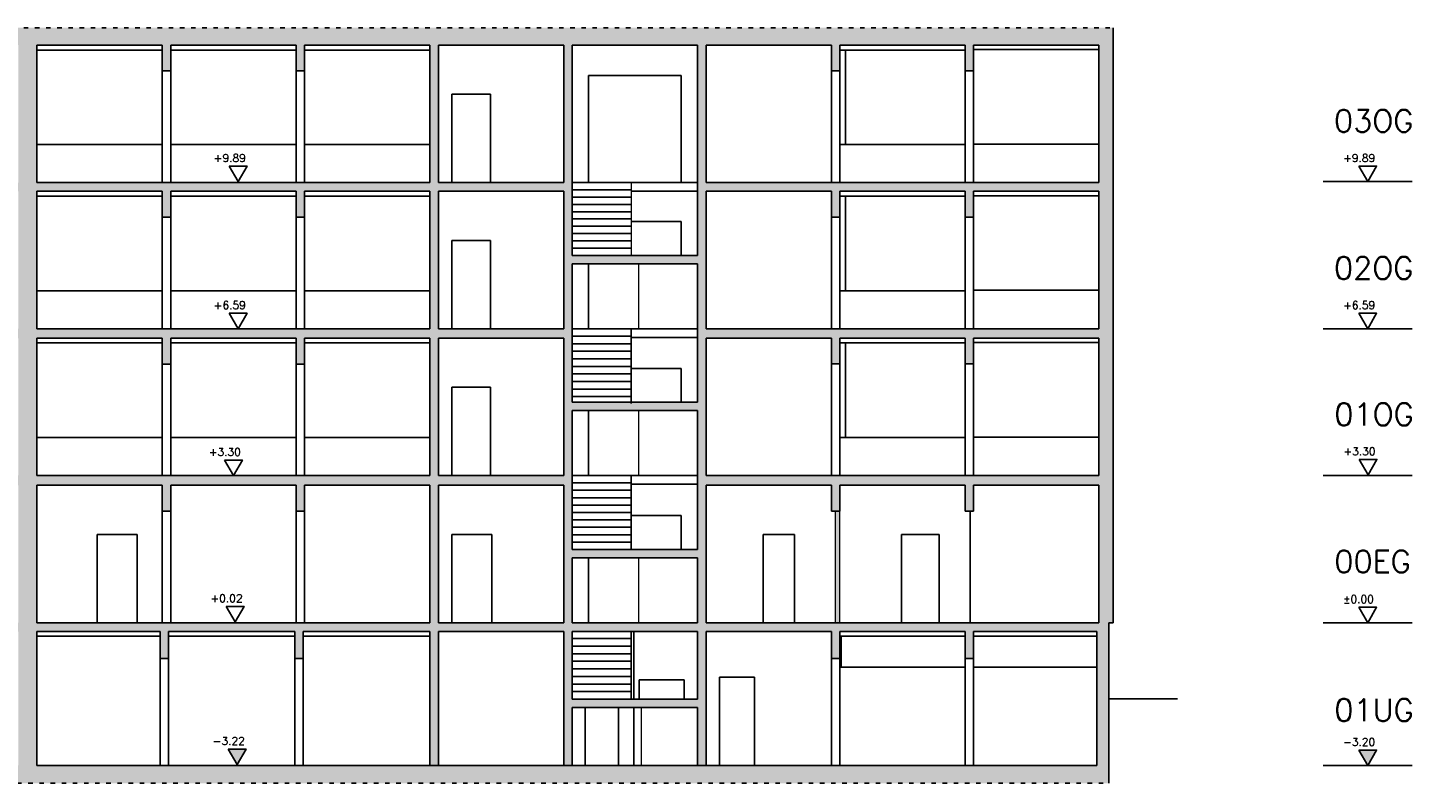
# Model space of a CAD drawing. Header units: metres. Extents: x -12.1 to 77.7, y -3.6 to 13.8.
# Tile 3 of 3: x 46.7 to 77.7, y -3.6 to 13.3. Entities that reach past the tile are written whole.
import ezdxf

# ---------------------------------------------------------------- set-up
doc = ezdxf.new("R2010")
doc.units = ezdxf.units.M
doc.linetypes.add('LINIE_9', pattern=[0.2, 0.05, -0.15])
doc.layers.get('0').update_dxf_attribs({"linetype": 'CONTINUOUS'})
for name, color, linetype in [('A_ANSICHT', 7, 'CONTINUOUS'), ('A_BEMASZUNG', 9, 'CONTINUOUS'), ('A_FENSTER', 4, 'CONTINUOUS'), ('A_GELAENDE', 3, 'CONTINUOUS'), ('A_SCHRAFFUR', 8, 'CONTINUOUS'), ('A_TREPPE', 6, 'CONTINUOUS'), ('A_TUER', 6, 'CONTINUOUS'), ('A_WAND', 5, 'CONTINUOUS'), ('A_WAND_TB', 3, 'CONTINUOUS')]:
    doc.layers.add(name, color=color, linetype=linetype)
doc.styles.add('Romans', font='romans.shx')

# ---------------------------------------------------------------- blocks, each defined once
blk = doc.blocks.new('Kote0.00')
at = {"flags": 128}
blk.add_lwpolyline([(-0.2, 0.346), (0.2, 0.346), (0, 0)], close=True, dxfattribs=at)
at = {"style": 'Romans'}
blk.add_attdef('HÖHENKOTE', (-0.551, 0.44), '', height=0.2, dxfattribs=at)
blk = doc.blocks.new('Kote_o_roh')
blk.add_hatch(color=256).paths.add_polyline_path([(0.2, 0.346), (-0.2, 0.346), (0, 0)])
at = {"flags": 128}
blk.add_lwpolyline([(-0.2, 0.346), (0.2, 0.346), (0, 0)], close=True, dxfattribs=at)
at = {"style": 'Romans'}
blk.add_attdef('HÖHENKOTE', (-0.551, 0.44), '', height=0.2, dxfattribs=at)

msp = doc.modelspace()

# ---------------------------------------------------------------- hatches: boundary and pattern name
at = {"layer": 'A_SCHRAFFUR'}
h = msp.add_hatch(color=253, dxfattribs=at)
h.dxf.hatch_style = 1
h.paths.add_polyline_path([(-10.658, 13.337), (-10.658, 0), (-10.558, 0), (-10.558, -3.6), (70.917, -3.6), (70.917, 0), (71.017, 0), (71.017, 13.337)])
h.paths.add_polyline_path([(46.887, 9.67), (49.697, 9.67), (49.697, 9.09), (49.887, 9.09), (49.887, 9.67), (52.697, 9.67), (52.697, 9.09), (52.887, 9.09), (52.887, 9.67), (55.697, 9.67), (55.697, 6.59), (46.887, 6.59)], flags=16)
h.paths.add_polyline_path([(46.472, 6.59), (34.662, 6.59), (34.662, 9.67), (37.472, 9.67), (37.472, 9.09), (37.472, 8.574), (37.662, 8.574), (37.662, 9.67), (40.472, 9.67), (40.472, 9.09), (40.662, 9.09), (40.662, 9.67), (43.472, 9.67), (43.472, 9.09), (43.662, 9.09), (43.662, 9.67), (46.472, 9.67)], flags=16)
h.paths.add_polyline_path([(46.887, 6.375), (49.697, 6.375), (49.697, 5.796), (49.887, 5.796), (49.887, 6.375), (52.697, 6.375), (52.697, 5.796), (52.887, 5.796), (52.887, 6.375), (55.697, 6.375), (55.697, 3.3), (46.887, 3.3)], flags=16)
h.paths.add_polyline_path([(46.472, 6.375), (46.472, 3.3), (37.662, 3.3), (37.662, 6.376), (40.472, 6.376), (40.472, 5.796), (40.662, 5.796), (40.662, 6.376), (43.472, 6.376), (43.472, 5.796), (43.662, 5.796), (43.662, 6.376)], flags=16)
h.paths.add_polyline_path([(46.887, 9.867), (46.887, 12.946), (49.697, 12.946), (49.697, 12.367), (49.887, 12.367), (49.887, 12.946), (52.697, 12.946), (52.697, 12.367), (52.887, 12.367), (52.887, 12.946), (55.697, 12.946), (55.697, 9.867)], flags=16)
h.paths.add_polyline_path([(46.472, 9.867), (34.662, 9.867), (34.662, 12.947), (34.472, 12.947), (34.472, 9.867), (34.472, 8.23), (31.662, 8.23), (31.662, 12.947), (31.472, 12.947), (31.472, 9.867), (22.662, 9.867), (22.662, 12.947), (25.472, 12.947), (25.472, 12.367), (25.662, 12.367), (25.662, 12.947), (28.472, 12.947), (28.472, 12.367), (28.662, 12.367), (28.662, 12.947), (37.472, 12.947), (37.472, 12.367), (37.662, 12.367), (37.662, 12.947), (40.472, 12.947), (40.472, 12.367), (40.662, 12.367), (40.662, 12.947), (43.472, 12.946), (43.472, 12.367), (43.662, 12.367), (43.662, 12.946), (46.472, 12.946)], flags=16)
h.paths.add_polyline_path([(46.887, 3.08), (49.697, 3.08), (49.697, 2.5), (49.887, 2.5), (49.887, 3.08), (52.697, 3.08), (52.697, 2.5), (52.887, 2.5), (52.887, 3.08), (55.697, 3.08), (55.697, 0.805), (55.697, 0), (46.887, 0)], flags=16)
h.paths.add_polyline_path([(46.472, 3.08), (46.472, 0), (34.662, 0), (34.662, 3.08), (37.472, 3.08), (37.472, 0), (37.662, 0), (37.662, 3.08), (40.472, 3.08), (40.472, 2.5), (40.662, 2.5), (40.662, 3.08), (43.472, 3.08), (43.472, 2.5), (43.662, 2.5), (43.662, 3.08)], flags=16)
h.paths.add_polyline_path([(51.199, 6.936), (51.599, 6.936), (51.399, 6.59)], flags=0)
h.paths.add_polyline_path([(51.199, 10.236), (51.599, 10.236), (51.399, 9.89)], flags=0)
h.paths.add_polyline_path([(51.092, 3.647), (51.492, 3.647), (51.292, 3.3)], flags=0)
h.paths.add_polyline_path([(46.887, -0.2), (49.647, -0.2), (49.647, -0.8), (49.837, -0.8), (49.837, -0.2), (52.667, -0.2), (52.667, -0.8), (52.857, -0.8), (52.857, -0.2), (55.697, -0.2), (55.697, -3.2), (55.887, -3.2), (55.887, -0.2), (58.697, -0.2), (58.697, -3.2), (58.887, -3.2), (58.887, -1.9), (61.697, -1.9), (61.697, -3.2), (61.887, -3.2), (61.887, -0.2), (64.697, -0.2), (64.697, -0.8), (64.887, -0.8), (64.887, -0.2), (67.697, -0.2), (67.697, -0.8), (67.887, -0.8), (67.887, -0.2), (70.647, -0.2), (70.647, -3.2), (46.887, -3.2)], flags=16)
h.paths.add_polyline_path([(46.472, -0.2), (46.472, -3.2), (34.662, -3.2), (34.662, -0.2), (37.472, -0.2), (37.472, -3.2), (37.662, -3.2), (37.662, -0.2), (40.422, -0.2), (40.422, -0.8), (40.612, -0.8), (40.612, -0.2), (43.422, -0.2), (43.422, -0.8), (43.612, -0.8), (43.612, -0.2)], flags=16)
h.paths.add_polyline_path([(51.131, 0.366), (51.531, 0.366), (51.331, 0.02)], flags=0)
h.paths.add_polyline_path([(55.887, 9.67), (58.697, 9.67), (58.697, 6.59), (55.887, 6.59)], flags=16)
h.paths.add_polyline_path([(55.887, 6.375), (58.697, 6.375), (58.697, 3.3), (55.887, 3.3)], flags=16)
h.paths.add_polyline_path([(37.472, 3.3), (34.662, 3.3), (34.662, 6.376), (37.472, 6.376)], flags=16)
h.paths.add_polyline_path([(55.887, 9.867), (55.887, 12.946), (58.697, 12.946), (58.697, 9.867)], flags=16)
h.paths.add_polyline_path([(55.887, 3.08), (58.697, 3.08), (58.697, 0.805), (58.697, 0), (55.887, 0), (55.887, 2.484)], flags=16)
h.paths.add_polyline_path([(51.177, -2.834), (51.577, -2.834), (51.377, -3.18)], flags=0)
h.paths.add_polyline_path([(58.887, 8.044), (61.697, 8.044), (61.697, 4.94), (58.887, 4.94), (58.887, 6.59)], flags=16)
h.paths.add_polyline_path([(58.887, 8.23), (58.887, 12.946), (61.697, 12.946), (61.697, 9.867), (61.697, 8.23)], flags=16)
h.paths.add_polyline_path([(34.472, 4.941), (31.662, 4.941), (31.662, 6.59), (31.662, 8.044), (34.472, 8.044)], flags=16)
h.paths.add_polyline_path([(58.887, 4.755), (61.697, 4.755), (61.697, 1.64), (58.887, 1.64), (58.887, 3.3)], flags=16)
h.paths.add_polyline_path([(34.472, 1.64), (31.662, 1.64), (31.662, 4.755), (34.472, 4.755)], flags=16)
h.paths.add_polyline_path([(58.887, 1.455), (61.697, 1.455), (61.697, 0), (58.887, 0)], flags=16)
h.paths.add_polyline_path([(58.887, -0.2), (61.697, -0.2), (61.697, -1.715), (58.887, -1.715)], flags=16)
h.paths.add_polyline_path([(61.887, 9.67), (64.697, 9.67), (64.697, 9.09), (64.887, 9.09), (64.887, 9.67), (67.697, 9.67), (67.697, 9.09), (67.887, 9.09), (67.887, 9.67), (70.697, 9.67), (70.697, 6.59), (61.887, 6.59)], flags=16)
h.paths.add_polyline_path([(61.887, 6.38), (64.697, 6.38), (64.697, 5.8), (64.887, 5.8), (64.887, 6.38), (67.697, 6.38), (67.697, 5.8), (67.887, 5.8), (67.887, 6.38), (70.697, 6.38), (70.697, 3.3), (61.887, 3.3)], flags=16)
h.paths.add_polyline_path([(31.472, 6.59), (25.472, 6.59), (22.662, 6.59), (22.662, 9.67), (25.472, 9.67), (25.472, 9.09), (25.662, 9.09), (25.662, 9.67), (28.472, 9.67), (28.472, 9.09), (28.662, 9.09), (28.662, 9.67), (31.472, 9.67)], flags=16)
h.paths.add_polyline_path([(61.887, 9.867), (61.887, 12.946), (64.697, 12.946), (64.697, 12.367), (64.887, 12.367), (64.887, 12.946), (67.697, 12.946), (67.697, 12.367), (67.887, 12.367), (67.887, 12.946), (70.697, 12.946), (70.697, 9.867)], flags=16)
h.paths.add_polyline_path([(31.472, 6.376), (31.472, 3.3), (22.662, 3.3), (22.662, 6.376), (25.472, 6.376), (25.472, 5.813), (25.662, 5.813), (25.662, 6.376), (28.472, 6.376), (28.472, 5.813), (28.662, 5.813), (28.662, 6.376)], flags=16)
h.paths.add_polyline_path([(34.472, -1.9), (34.472, -3.2), (31.662, -3.2), (31.662, -1.9), (32.987, -1.9)], flags=16)
h.paths.add_polyline_path([(61.887, 3.08), (64.697, 3.08), (64.697, 2.5), (64.887, 2.5), (64.887, 3.08), (67.697, 3.08), (67.697, 2.5), (67.887, 2.5), (67.887, 3.08), (70.697, 3.08), (70.697, 0), (61.887, 0)], flags=16)
h.paths.add_polyline_path([(31.472, 0), (25.662, 0), (25.662, 3.08), (28.472, 3.08), (28.472, 0), (28.662, 0), (28.662, 3.08), (31.472, 3.08)], flags=16)
h.paths.add_polyline_path([(31.472, -0.2), (31.472, -3.2), (-10.288, -3.2), (-10.288, -0.2), (-7.528, -0.2), (-7.528, -0.8), (-7.338, -0.8), (-7.338, -0.2), (-4.528, -0.2), (-4.528, -0.8), (-4.338, -0.8), (-4.338, -0.2), (-1.528, -0.2), (-1.528, -3.2), (-1.338, -3.2), (-1.338, -0.2), (1.472, -0.2), (1.472, 0), (-1.338, 0), (-1.338, 3.08), (1.472, 3.08), (1.472, -0.913), (1.472, -3.2), (1.662, -3.2), (1.662, -1.9), (2.987, -1.9), (4.472, -1.9), (4.472, -3.2), (4.662, -3.2), (4.662, -0.2), (7.472, -0.2), (7.472, -3.2), (7.662, -3.2), (7.662, -0.2), (10.472, -0.2), (10.472, -3.2), (10.662, -3.2), (10.662, -0.2), (13.472, -0.2), (13.472, -3.2), (13.662, -3.2), (13.662, -0.2), (16.472, -0.2), (16.472, -0.8), (16.662, -0.8), (16.662, -0.2), (19.472, -0.2), (19.472, -0.8), (19.662, -0.8), (19.662, -0.2), (22.472, -0.2), (22.472, -3.2), (22.662, -3.2), (22.662, -0.2), (25.472, -0.2), (25.472, -3.2), (25.662, -3.2), (25.662, -0.2), (28.472, -0.2), (28.472, -3.2), (28.662, -3.2), (28.662, -0.2)], flags=16)
h.paths.add_polyline_path([(25.472, 3.08), (25.472, 0), (22.662, 0), (22.662, 3.08)], flags=16)
h.paths.add_polyline_path([(22.472, 6.59), (20.818, 6.59), (20.811, 6.578), (20.804, 6.59), (13.662, 6.59), (13.662, 9.67), (16.472, 9.67), (16.472, 9.09), (16.662, 9.09), (16.662, 9.67), (19.472, 9.67), (19.472, 9.09), (19.662, 9.09), (19.662, 9.67), (22.472, 9.67)], flags=16)
h.paths.add_polyline_path([(22.472, 6.376), (22.472, 3.3), (13.662, 3.301), (13.662, 6.376), (16.472, 6.376), (16.472, 5.813), (16.662, 5.813), (16.662, 6.376), (19.472, 6.376), (19.472, 5.813), (19.662, 5.813), (19.662, 6.376)], flags=16)
h.paths.add_polyline_path([(22.472, 9.867), (13.662, 9.867), (13.662, 12.947), (16.472, 12.947), (16.472, 12.367), (16.662, 12.367), (16.662, 12.947), (19.472, 12.947), (19.472, 12.367), (19.662, 12.367), (19.662, 12.947), (22.472, 12.947)], flags=16)
h.paths.add_polyline_path([(22.472, 3.08), (22.472, 0), (13.662, 0), (13.662, 3.08), (16.472, 3.08), (16.472, 2.5), (16.662, 2.5), (16.662, 3.08), (19.472, 3.08), (19.472, 2.5), (19.662, 2.5), (19.662, 3.08)], flags=16)
h.paths.add_polyline_path([(20.937, 10.224), (20.737, 9.878), (20.537, 10.224)], flags=0)
h.paths.add_polyline_path([(21.026, 3.647), (20.826, 3.3), (20.626, 3.647)], flags=0)
h.paths.add_polyline_path([(20.933, 0.346), (20.733, 0), (20.533, 0.346)], flags=16)
h.paths.add_polyline_path([(20.923, -2.854), (20.723, -3.2), (20.523, -2.854)], flags=0)
h.paths.add_polyline_path([(13.472, 6.59), (4.662, 6.59), (4.662, 12.947), (4.472, 12.947), (4.472, 8.23), (1.662, 8.23), (1.662, 9.867), (1.662, 12.947), (4.472, 12.947), (7.472, 12.947), (7.472, 12.367), (7.662, 12.367), (7.662, 12.947), (10.472, 12.947), (10.472, 12.367), (10.662, 12.367), (10.662, 12.947), (13.472, 12.947), (13.472, 9.867), (4.662, 9.867), (4.662, 9.67), (7.472, 9.67), (7.472, 9.09), (7.662, 9.09), (7.662, 9.67), (10.472, 9.67), (10.472, 9.09), (10.662, 9.09), (10.662, 9.67), (13.472, 9.67)], flags=16)
h.paths.add_polyline_path([(13.472, 6.376), (13.472, 3.301), (4.662, 3.301), (4.662, 6.376), (7.472, 6.376), (7.472, 5.813), (7.662, 5.813), (7.662, 6.376), (10.472, 6.376), (10.472, 5.813), (10.662, 5.813), (10.662, 6.376)], flags=16)
h.paths.add_polyline_path([(13.472, 3.08), (13.472, 0), (10.662, 0), (10.662, 3.08)], flags=16)
h.paths.add_polyline_path([(10.472, 3.08), (10.472, 0), (4.662, 0), (4.662, 3.08), (7.472, 3.08), (7.472, 2.5), (7.662, 2.5), (7.662, 3.08)], flags=16)
h.paths.add_polyline_path([(4.472, 6.59), (4.472, 4.941), (1.662, 4.941), (1.662, 6.59), (1.662, 8.044), (4.472, 8.044)], flags=16)
h.paths.add_polyline_path([(4.472, 4.755), (4.472, 1.64), (1.662, 1.64), (1.662, 4.755)], flags=16)
h.paths.add_polyline_path([(4.472, 1.455), (4.472, 0), (4.472, -1.715), (1.662, -1.715), (1.662, 1.455)], flags=16)
h.paths.add_polyline_path([(1.472, 6.59), (-10.338, 6.59), (-10.338, 9.67), (-7.528, 9.67), (-7.528, 9.09), (-7.338, 9.09), (-7.338, 9.67), (-4.528, 9.67), (-4.528, 9.09), (-4.338, 9.09), (-4.338, 9.67), (-1.528, 9.67), (-1.528, 8.574), (-1.338, 8.574), (-1.338, 9.67), (1.472, 9.67)], flags=16)
h.paths.add_polyline_path([(1.472, 3.3), (-10.338, 3.3), (-10.338, 6.376), (-7.528, 6.376), (-7.528, 5.796), (-7.338, 5.796), (-7.338, 6.376), (-4.528, 6.376), (-4.528, 5.796), (-4.338, 5.796), (-4.338, 6.376), (-1.528, 6.376), (-1.528, 5.28), (-1.338, 5.28), (-1.338, 6.376), (1.472, 6.376)], flags=16)
h.paths.add_polyline_path([(1.472, 9.867), (-1.338, 9.867), (-10.338, 9.867), (-10.338, 12.837), (-7.528, 12.837), (-7.528, 12.367), (-7.338, 12.367), (-7.338, 12.837), (-4.528, 12.837), (-4.528, 12.367), (-4.338, 12.367), (-4.338, 12.837), (-1.528, 12.837), (-1.528, 11.847), (-1.338, 11.847), (-1.338, 12.947), (1.472, 12.947)], flags=16)
h.paths.add_polyline_path([(-1.528, 3.08), (-1.528, 0), (-10.338, 0), (-10.338, 3.08), (-7.528, 3.08), (-7.528, 2.5), (-7.338, 2.5), (-7.338, 3.08), (-4.528, 3.08), (-4.528, 2.5), (-4.338, 2.5), (-4.338, 3.08)], flags=16)
h.paths.add_polyline_path([(20.171, 0.397), (21.2, 0.397), (21.2, 0.659), (20.171, 0.659)], flags=8)
h.paths.add_polyline_path([(20.162, -2.803), (20.991, -2.803), (20.991, -2.541), (20.162, -2.541)], flags=8)
h.paths.add_polyline_path([(50.769, 0.417), (51.598, 0.417), (51.598, 0.679), (50.769, 0.679)], flags=8)
h.paths.add_polyline_path([(50.816, -2.783), (51.645, -2.783), (51.645, -2.521), (50.816, -2.521)], flags=8)
h.paths.add_polyline_path([(50.73, 3.697), (51.559, 3.697), (51.559, 3.959), (50.73, 3.959)], flags=8)
h.paths.add_polyline_path([(50.838, 6.987), (51.659, 6.987), (51.659, 7.249), (50.838, 7.249)], flags=8)
h.paths.add_polyline_path([(20.265, 3.697), (21.094, 3.697), (21.094, 3.96), (20.265, 3.96)], flags=8)
h.paths.add_polyline_path([(20.175, 10.275), (20.996, 10.275), (20.996, 10.537), (20.175, 10.537)], flags=8)
h.paths.add_polyline_path([(50.838, 10.287), (51.659, 10.287), (51.659, 10.549), (50.838, 10.549)], flags=8)
h.paths.add_polyline_path([(21.868, 11.097), (21.868, 11.718), (21.605, 11.718), (21.605, 11.097)], flags=8)
h.paths.add_polyline_path([(21.868, 7.82), (21.868, 8.44), (21.605, 8.44), (21.605, 7.82)], flags=8)
h.paths.add_polyline_path([(21.868, 4.528), (21.868, 5.148), (21.605, 5.148), (21.605, 4.528)], flags=8)
h.paths.add_polyline_path([(21.868, 1.23), (21.868, 1.85), (21.605, 1.85), (21.605, 1.23)], flags=8)
h.paths.add_polyline_path([(21.868, -2.01), (21.868, -1.39), (21.605, -1.39), (21.605, -2.01)], flags=8)
h = msp.add_hatch(color=253, dxfattribs=at)
h.dxf.hatch_style = 1
h.paths.add_polyline_path([(64.887, 2.5), (64.787, 2.5), (64.787, 0), (64.887, 0)])

# ---------------------------------------------------------------- linework, layer by layer
at = {"layer": 'A_ANSICHT'}
for p, q in [((46.887, 12.837), (49.697, 12.837)), ((49.887, 12.837), (52.697, 12.837)), ((52.887, 12.837), (55.697, 12.837)), ((64.887, 12.837), (67.697, 12.837)), ((67.887, 12.849), (70.697, 12.849)), ((49.697, 12.367), (49.697, 9.867)), ((49.887, 12.367), (49.887, 9.867)), ((52.697, 12.367), (52.697, 9.867)), ((52.887, 12.367), (52.887, 9.867)), ((64.697, 12.367), (64.697, 9.867)), ((64.887, 12.367), (64.887, 9.867)), ((67.697, 12.367), (67.697, 9.867)), ((67.887, 12.367), (67.887, 9.867)), ((65.017, 10.717), (64.887, 10.717)), ((60.212, 9.867), (58.887, 9.867)), ((58.887, 9.867), (61.697, 9.867)), ((60.212, 9.705), (58.887, 9.705)), ((60.212, 9.67), (61.697, 9.67)), ((46.887, 9.56), (49.697, 9.56)), ((49.887, 9.56), (52.697, 9.56)), ((52.887, 9.56), (55.697, 9.56)), ((60.212, 9.541), (58.887, 9.541)), ((60.212, 9.377), (58.887, 9.377)), ((64.887, 9.56), (67.697, 9.56)), ((67.887, 9.571), (70.697, 9.571)), ((49.697, 9.09), (49.697, 6.59)), ((49.887, 9.09), (49.887, 6.59)), ((52.697, 9.09), (52.697, 6.59)), ((52.887, 9.09), (52.887, 6.59)), ((60.212, 9.213), (58.887, 9.213)), ((60.212, 9.05), (58.887, 9.05)), ((64.697, 9.09), (64.697, 6.59)), ((64.887, 9.09), (64.887, 6.59)), ((67.697, 9.09), (67.697, 6.59)), ((67.887, 9.09), (67.887, 6.59)), ((60.212, 8.886), (58.887, 8.886)), ((60.212, 8.722), (58.887, 8.722)), ((60.212, 8.558), (58.887, 8.558)), ((60.212, 8.394), (58.887, 8.394)), ((65.017, 7.44), (64.887, 7.44)), ((60.212, 6.59), (58.887, 6.59)), ((60.212, 6.59), (58.887, 6.59)), ((60.212, 6.59), (61.697, 6.59)), ((60.212, 6.59), (60.212, 4.917)), ((46.887, 6.27), (49.697, 6.27)), ((49.887, 6.27), (52.697, 6.27)), ((52.887, 6.27), (55.697, 6.27)), ((60.212, 6.421), (58.887, 6.421)), ((60.212, 6.252), (58.887, 6.252)), ((60.212, 6.392), (61.697, 6.392)), ((64.887, 6.27), (67.697, 6.27)), ((67.887, 6.281), (70.697, 6.281)), ((60.212, 6.083), (58.887, 6.083)), ((60.212, 5.914), (58.887, 5.914)), ((49.697, 5.796), (49.697, 3.296)), ((49.887, 5.796), (49.887, 3.296)), ((52.697, 5.796), (52.697, 3.296)), ((52.887, 5.796), (52.887, 3.296)), ((60.212, 5.745), (58.887, 5.745)), ((64.697, 5.8), (64.697, 3.3)), ((64.887, 5.8), (64.887, 3.3)), ((67.697, 5.8), (67.697, 3.3)), ((67.887, 5.8), (67.887, 3.3)), ((60.212, 5.576), (58.887, 5.576)), ((60.212, 5.407), (58.887, 5.407)), ((60.212, 5.238), (58.887, 5.238)), ((60.212, 5.069), (58.887, 5.069)), ((65.017, 4.15), (64.887, 4.15)), ((60.211, 3.3), (58.887, 3.3)), ((60.211, 3.134), (58.887, 3.134)), ((60.211, 3.3), (60.211, 1.64)), ((60.211, 3.3), (61.697, 3.3)), ((60.211, 2.968), (58.887, 2.968)), ((60.211, 2.802), (58.887, 2.802)), ((60.212, 3.102), (61.697, 3.102)), ((49.697, 2.5), (49.697, 0)), ((49.887, 2.5), (49.887, 0)), ((52.697, 2.5), (52.697, 0)), ((52.887, 2.5), (52.887, 0)), ((60.211, 2.636), (58.887, 2.636)), ((67.807, 2.5), (67.807, 0)), ((60.211, 2.47), (58.887, 2.47)), ((60.211, 2.304), (58.887, 2.304)), ((60.211, 2.138), (58.887, 2.138)), ((60.211, 1.972), (58.887, 1.972)), ((60.211, 1.806), (58.887, 1.806)), ((46.887, -0.3), (49.647, -0.3)), ((49.837, -0.3), (52.667, -0.3)), ((52.857, -0.3), (55.697, -0.3)), ((60.212, -0.2), (60.212, -1.715)), ((60.272, -0.2), (60.272, -1.715)), ((64.917, -0.3), (64.887, -0.3)), ((64.917, -0.3), (67.697, -0.3)), ((67.887, -0.3), (70.647, -0.3)), ((60.212, -0.355), (58.887, -0.355)), ((60.212, -0.525), (58.887, -0.525)), ((60.212, -0.695), (58.887, -0.695)), ((60.212, -0.865), (58.887, -0.865)), ((60.272, -0.8), (60.272, -1.715)), ((60.272, -0.846), (60.272, -1.715)), ((60.212, -1.035), (58.887, -1.035)), ((60.212, -1.205), (58.887, -1.205)), ((64.917, -1), (64.887, -1)), ((60.212, -1.375), (58.887, -1.375)), ((60.212, -1.545), (58.887, -1.545)), ((60.272, -1.9), (60.272, -3.2)), ((60.272, -1.9), (60.272, -3.2))]:
    msp.add_line(p, q, dxfattribs=at)
at = {"layer": 'A_ANSICHT', "lineweight": 25}
for p, q in [((65.017, 10.717), (65.017, 12.837)), ((65.017, 7.44), (65.017, 9.56)), ((65.017, 4.15), (65.017, 6.27)), ((64.917, -1), (64.917, -0.3)), ((49.647, -0.8), (49.647, -3.2)), ((49.837, -0.8), (49.837, -3.2)), ((52.667, -0.8), (52.667, -3.2)), ((52.857, -0.8), (52.857, -3.2)), ((64.697, -0.8), (64.697, -3.2)), ((64.887, -0.8), (64.887, -3.2)), ((67.697, -0.8), (67.697, -3.2)), ((67.887, -0.8), (67.887, -3.2))]:
    msp.add_line(p, q, dxfattribs=at)
at = {"layer": 'A_ANSICHT', "lineweight": 18}
for p, q in [((60.212, 9.867), (60.212, 8.23)), ((60.372, 8.044), (60.372, 6.59)), ((60.371, 4.755), (60.371, 3.3)), ((60.371, 1.455), (60.371, 0)), ((60.432, -1.9), (60.432, -3.2))]:
    msp.add_line(p, q, dxfattribs=at)
at = {"layer": 'A_BEMASZUNG'}
for p, q in [((75.721, 9.89), (77.721, 9.89)), ((75.721, 6.59), (77.721, 6.59)), ((75.721, 3.3), (77.721, 3.3)), ((75.721, 0), (77.721, 0)), ((75.721, -3.2), (77.721, -3.2))]:
    msp.add_line(p, q, dxfattribs=at)
at = {"layer": 'A_FENSTER'}
for p, q in [((46.887, 10.717), (49.697, 10.717)), ((49.887, 10.717), (52.697, 10.717)), ((52.887, 10.717), (55.697, 10.717)), ((65.017, 10.717), (67.697, 10.717)), ((67.887, 10.729), (70.697, 10.729)), ((67.887, 7.451), (70.697, 7.451)), ((46.887, 7.44), (49.697, 7.44)), ((49.887, 7.44), (52.697, 7.44)), ((52.887, 7.44), (55.697, 7.44)), ((65.017, 7.44), (67.697, 7.44)), ((46.887, 4.15), (49.697, 4.15)), ((49.887, 4.15), (52.697, 4.15)), ((52.887, 4.15), (55.697, 4.15)), ((65.017, 4.15), (67.697, 4.15)), ((67.887, 4.161), (70.697, 4.161)), ((64.917, -1), (67.697, -1)), ((67.887, -1), (70.647, -1))]:
    msp.add_line(p, q, dxfattribs=at)
at = {"layer": 'A_GELAENDE'}
msp.add_line((72.458, -1.71), (70.917, -1.71), dxfattribs=at)
at = {"layer": 'A_TREPPE', "lineweight": 25}
for p, q in [((56.186, 9.867), (56.186, 11.847)), ((56.186, 6.59), (56.186, 8.57)), ((59.252, 6.59), (59.252, 8.044)), ((56.186, 3.3), (56.186, 5.28)), ((61.332, 1.64), (61.332, 2.4)), ((48.237, 0), (48.237, 1.98)), ((49.137, 0), (49.137, 1.98)), ((56.186, 0), (56.186, 1.98)), ((57.086, 0), (57.086, 1.98)), ((63.171, 0), (63.171, 1.98)), ((63.872, 0), (63.872, 1.98)), ((66.267, 0), (66.267, 1.98)), ((67.112, 0), (67.112, 1.98)), ((59.252, 0), (59.252, 1.455))]:
    msp.add_line(p, q, dxfattribs=at)
at = {"layer": 'A_TREPPE'}
for p, q in [((56.186, 11.847), (57.056, 11.847)), ((56.186, 8.57), (57.056, 8.57)), ((56.186, 5.28), (57.056, 5.28))]:
    msp.add_line(p, q, dxfattribs=at)
at = {"layer": 'A_TUER'}
for p, q in [((59.252, 12.267), (59.252, 9.867)), ((59.252, 12.267), (61.332, 12.267)), ((61.332, 12.267), (61.332, 9.867)), ((57.056, 9.867), (57.056, 11.847)), ((60.212, 8.99), (61.332, 8.99)), ((61.332, 8.23), (61.332, 8.99)), ((57.056, 6.59), (57.056, 8.57)), ((61.332, 5.7), (60.212, 5.7)), ((60.211, 2.4), (61.332, 2.4)), ((48.237, 1.98), (49.137, 1.98)), ((56.186, 1.98), (57.086, 1.98)), ((63.171, 1.98), (63.872, 1.98)), ((66.267, 1.98), (67.112, 1.98)), ((62.977, -1.22), (62.187, -1.22)), ((60.387, -1.28), (61.397, -1.28)), ((59.174, -1.9), (59.174, -3.2)), ((59.924, -1.9), (59.924, -3.2))]:
    msp.add_line(p, q, dxfattribs=at)
at = {"layer": 'A_TUER', "lineweight": 25}
for p, q in [((61.332, 5.7), (61.332, 4.94)), ((57.056, 3.3), (57.056, 5.28)), ((59.252, 3.3), (59.252, 4.755)), ((62.187, -3.2), (62.187, -1.22)), ((62.977, -3.2), (62.977, -1.22)), ((60.387, -1.28), (60.387, -1.715)), ((61.397, -1.715), (61.397, -1.28))]:
    msp.add_line(p, q, dxfattribs=at)
at = {"layer": 'A_WAND', "linetype": 'LINIE_9'}
for p, q in [((-10.658, 13.337), (71.017, 13.337)), ((-10.558, -3.6), (70.917, -3.6))]:
    msp.add_line(p, q, dxfattribs=at)
at = {"layer": 'A_WAND', "lineweight": 25}
for p, q in [((71.017, 13.337), (71.017, 0)), ((46.887, 12.946), (46.887, 9.867)), ((49.697, 12.946), (49.697, 12.367)), ((49.887, 12.946), (49.887, 12.367)), ((52.697, 12.946), (52.697, 12.367)), ((52.887, 12.946), (52.887, 12.367)), ((55.697, 12.946), (55.697, 9.867)), ((55.887, 12.946), (55.887, 9.867)), ((58.697, 12.946), (58.697, 9.867)), ((58.887, 12.946), (58.887, 8.23)), ((61.697, 12.946), (61.697, 9.867)), ((61.887, 12.946), (61.887, 9.867)), ((64.697, 12.946), (64.697, 12.367)), ((64.887, 12.946), (64.887, 12.367)), ((67.697, 12.946), (67.697, 12.367)), ((67.887, 12.946), (67.887, 12.367)), ((70.697, 12.946), (70.697, 9.867)), ((70.697, 12.459), (70.697, 10.507)), ((46.887, 9.67), (46.887, 6.59)), ((49.697, 9.67), (49.697, 9.09)), ((49.887, 9.67), (49.887, 9.09)), ((52.697, 9.67), (52.697, 9.09)), ((52.887, 9.67), (52.887, 9.09)), ((55.697, 9.67), (55.697, 6.59)), ((55.887, 9.67), (55.887, 6.59)), ((58.697, 9.67), (58.697, 6.59)), ((61.697, 9.867), (61.697, 8.23)), ((61.887, 9.67), (61.887, 6.59)), ((64.697, 9.67), (64.697, 9.09)), ((64.887, 9.67), (64.887, 9.09)), ((67.697, 9.67), (67.697, 9.09)), ((67.887, 9.67), (67.887, 9.09)), ((70.697, 9.67), (70.697, 6.59)), ((58.887, 8.044), (58.887, 6.59)), ((61.697, 8.044), (61.697, 4.94)), ((58.887, 6.59), (58.887, 4.94)), ((46.887, 6.375), (46.887, 3.3)), ((49.697, 5.796), (49.697, 6.376)), ((49.887, 5.796), (49.887, 6.376)), ((52.697, 5.796), (52.697, 6.376)), ((52.887, 5.796), (52.887, 6.376)), ((55.697, 6.375), (55.697, 3.3)), ((55.887, 6.375), (55.887, 3.3)), ((58.697, 6.375), (58.697, 3.3)), ((61.887, 6.38), (61.887, 3.3)), ((64.697, 6.38), (64.697, 5.8)), ((64.887, 6.38), (64.887, 5.8)), ((67.697, 6.38), (67.697, 5.8)), ((67.887, 6.38), (67.887, 5.8)), ((70.697, 6.38), (70.697, 3.3)), ((58.887, 4.755), (58.887, 3.3)), ((61.697, 4.755), (61.697, 1.64)), ((46.887, 3.08), (46.887, 0)), ((49.697, 2.5), (49.697, 3.08)), ((49.887, 2.5), (49.887, 3.08)), ((52.697, 2.5), (52.697, 3.08)), ((52.887, 2.5), (52.887, 3.08)), ((55.697, 3.083), (55.697, 0.805)), ((55.697, 2.884), (55.697, 0)), ((55.887, 3.083), (55.887, 0.805)), ((58.697, 3.083), (58.697, 0.805)), ((61.887, 3.08), (61.887, 0)), ((64.697, 2.5), (64.697, 3.08)), ((67.887, 2.5), (67.887, 3.08)), ((70.697, 3.08), (70.697, 0)), ((55.887, 2.484), (55.887, 0)), ((58.697, 2.484), (58.697, 0)), ((58.887, 1.455), (58.887, 0)), ((61.697, 1.455), (61.697, 0)), ((70.917, -3.6), (70.917, 0)), ((46.887, -0.2), (46.887, -3.2)), ((49.647, -0.2), (49.647, -0.8)), ((49.837, -0.8), (49.837, -0.2)), ((52.667, -0.2), (52.667, -0.8)), ((52.857, -0.8), (52.857, -0.2)), ((55.697, -0.2), (55.697, -3.2)), ((55.887, -0.2), (55.887, -3.2)), ((58.697, -0.2), (58.697, -3.2)), ((58.887, -0.2), (58.887, -1.715)), ((61.697, -0.2), (61.697, -1.715)), ((61.887, -0.2), (61.887, -3.2)), ((64.697, -0.8), (64.697, -0.2)), ((64.887, -0.8), (64.887, -0.2)), ((67.697, -0.8), (67.697, -0.2)), ((67.887, -0.8), (67.887, -0.2)), ((70.647, -0.2), (70.647, -3.2)), ((58.887, -1.9), (58.887, -3.2)), ((61.697, -1.9), (61.697, -3.2))]:
    msp.add_line(p, q, dxfattribs=at)
at = {"layer": 'A_WAND'}
for p, q in [((46.887, 12.946), (49.697, 12.946)), ((49.887, 12.946), (52.697, 12.946)), ((52.887, 12.946), (55.697, 12.946)), ((55.887, 12.946), (58.697, 12.946)), ((58.887, 12.946), (61.697, 12.946)), ((61.887, 12.946), (64.697, 12.946)), ((64.887, 12.946), (67.697, 12.946)), ((67.887, 12.946), (70.697, 12.946)), ((49.697, 12.367), (49.887, 12.367)), ((52.697, 12.367), (52.887, 12.367)), ((64.697, 12.367), (64.887, 12.367)), ((67.697, 12.367), (67.887, 12.367)), ((46.887, 9.867), (55.697, 9.867)), ((46.887, 9.67), (49.697, 9.67)), ((49.887, 9.67), (52.697, 9.67)), ((52.887, 9.67), (55.697, 9.67)), ((55.887, 9.867), (58.697, 9.867)), ((55.887, 9.67), (58.697, 9.67)), ((61.887, 9.867), (70.697, 9.867)), ((61.887, 9.67), (64.697, 9.67)), ((64.887, 9.67), (67.697, 9.67)), ((67.887, 9.67), (70.697, 9.67)), ((49.697, 9.09), (49.887, 9.09)), ((52.697, 9.09), (52.887, 9.09)), ((64.697, 9.09), (64.887, 9.09)), ((67.697, 9.09), (67.887, 9.09)), ((61.697, 8.23), (58.887, 8.23)), ((61.697, 8.044), (58.887, 8.044)), ((46.887, 6.59), (55.697, 6.59)), ((55.887, 6.59), (58.697, 6.59)), ((61.887, 6.59), (70.697, 6.59)), ((46.887, 6.375), (49.697, 6.375)), ((49.887, 6.375), (52.697, 6.375)), ((52.887, 6.375), (55.697, 6.375)), ((55.887, 6.375), (58.697, 6.375)), ((61.887, 6.38), (64.697, 6.38)), ((64.887, 6.38), (67.697, 6.38)), ((67.887, 6.38), (70.697, 6.38)), ((71.017, 6.38), (71.017, 6.38)), ((49.697, 5.796), (49.887, 5.796)), ((52.697, 5.796), (52.887, 5.796)), ((64.697, 5.8), (64.887, 5.8)), ((67.697, 5.8), (67.887, 5.8)), ((61.697, 4.94), (58.887, 4.94)), ((61.697, 4.755), (58.887, 4.755)), ((46.887, 3.3), (55.697, 3.3)), ((55.887, 3.3), (58.697, 3.3)), ((58.887, 1.64), (58.887, 3.3)), ((61.887, 3.3), (70.697, 3.3)), ((46.887, 3.08), (49.697, 3.08)), ((49.887, 3.08), (52.697, 3.08)), ((52.887, 3.08), (55.697, 3.08)), ((55.887, 3.08), (58.697, 3.08)), ((61.887, 3.08), (64.697, 3.08)), ((64.887, 2.5), (64.887, 3.08)), ((64.887, 3.08), (67.697, 3.08)), ((67.697, 2.5), (67.697, 3.08)), ((67.887, 3.08), (70.697, 3.08)), ((49.697, 2.5), (49.887, 2.5)), ((52.697, 2.5), (52.887, 2.5)), ((64.697, 2.5), (64.887, 2.5)), ((67.697, 2.5), (67.887, 2.5)), ((61.697, 1.64), (58.887, 1.64)), ((61.697, 1.455), (58.887, 1.455)), ((46.887, 0), (55.697, 0)), ((55.887, 0), (58.697, 0)), ((58.887, 0), (61.697, 0)), ((61.887, 0), (70.697, 0)), ((70.917, 0), (71.017, 0)), ((46.887, -0.2), (49.647, -0.2)), ((49.837, -0.2), (52.667, -0.2)), ((52.857, -0.2), (55.697, -0.2)), ((55.887, -0.2), (58.697, -0.2)), ((58.887, -0.2), (61.697, -0.2)), ((61.887, -0.2), (64.697, -0.2)), ((64.887, -0.2), (67.697, -0.2)), ((67.887, -0.2), (70.647, -0.2)), ((49.647, -0.8), (49.837, -0.8)), ((52.667, -0.8), (52.857, -0.8)), ((64.697, -0.8), (64.887, -0.8)), ((67.697, -0.8), (67.887, -0.8)), ((58.887, -1.715), (61.697, -1.715)), ((61.697, -1.9), (58.887, -1.9)), ((46.887, -3.2), (70.647, -3.2))]:
    msp.add_line(p, q, dxfattribs=at)
at = {"layer": 'A_WAND_TB', "lineweight": 20}
for p, q in [((64.787, 0), (64.787, 2.5)), ((64.887, 0), (64.887, 2.5))]:
    msp.add_line(p, q, dxfattribs=at)

# ---------------------------------------------------------------- block references
at = {"layer": 'A_BEMASZUNG'}
ref = msp.add_blockref('Kote0.00', (51.399, 9.89), dxfattribs=at)
ref.add_attrib('HÖHENKOTE', '+9.89', (50.848, 10.33), dxfattribs={"layer": '0', "height": 0.175, "style": 'Romans'})
ref = msp.add_blockref('Kote0.00', (76.721, 9.89), dxfattribs=at)
ref.add_attrib('HÖHENKOTE', '+9.89', (76.17, 10.33), dxfattribs={"layer": '0', "height": 0.175, "style": 'Romans'})
ref = msp.add_blockref('Kote0.00', (51.399, 6.59), dxfattribs=at)
ref.add_attrib('HÖHENKOTE', '+6.59', (50.848, 7.03), dxfattribs={"layer": '0', "height": 0.175, "style": 'Romans'})
ref = msp.add_blockref('Kote0.00', (76.721, 6.59), dxfattribs=at)
ref.add_attrib('HÖHENKOTE', '+6.59', (76.17, 7.03), dxfattribs={"layer": '0', "height": 0.175, "style": 'Romans'})
ref = msp.add_blockref('Kote0.00', (51.292, 3.3), dxfattribs=at)
ref.add_attrib('HÖHENKOTE', '+3.30', (50.741, 3.741), dxfattribs={"layer": '0', "height": 0.175, "style": 'Romans'})
ref = msp.add_blockref('Kote0.00', (76.728, 3.313), dxfattribs=at)
ref.add_attrib('HÖHENKOTE', '+3.30', (76.177, 3.753), dxfattribs={"layer": '0', "height": 0.175, "style": 'Romans'})
ref = msp.add_blockref('Kote0.00', (51.331, 0.02), dxfattribs=at)
ref.add_attrib('HÖHENKOTE', '+0.02', (50.779, 0.46), dxfattribs={"layer": '0', "height": 0.175, "style": 'Romans'})
ref = msp.add_blockref('Kote0.00', (76.721, 0), dxfattribs=at)
ref.add_attrib('HÖHENKOTE', '%%p0.00 ', (76.17, 0.44), dxfattribs={"layer": '0', "height": 0.175, "style": 'Romans'})
ref = msp.add_blockref('Kote_o_roh', (51.377, -3.18), dxfattribs=at)
ref.add_attrib('HÖHENKOTE', '-3.22', (50.826, -2.74), dxfattribs={"layer": '0', "height": 0.175, "style": 'Romans'})
ref = msp.add_blockref('Kote_o_roh', (76.721, -3.2), dxfattribs=at)
ref.add_attrib('HÖHENKOTE', '-3.20', (76.17, -2.76), dxfattribs={"layer": '0', "height": 0.175, "style": 'Romans'})

# ---------------------------------------------------------------- texts
at = {"layer": 'A_BEMASZUNG', "style": 'Romans'}
for s, p in [('03OG', (75.967, 10.999)), ('02OG', (75.967, 7.699)), ('01OG', (75.974, 4.422)), ('00EG', (75.974, 1.122)), ('01UG', (75.974, -2.208))]:
    msp.add_text(s, height=0.5, dxfattribs=at).set_placement(p)

doc.saveas('drawing.dxf')
